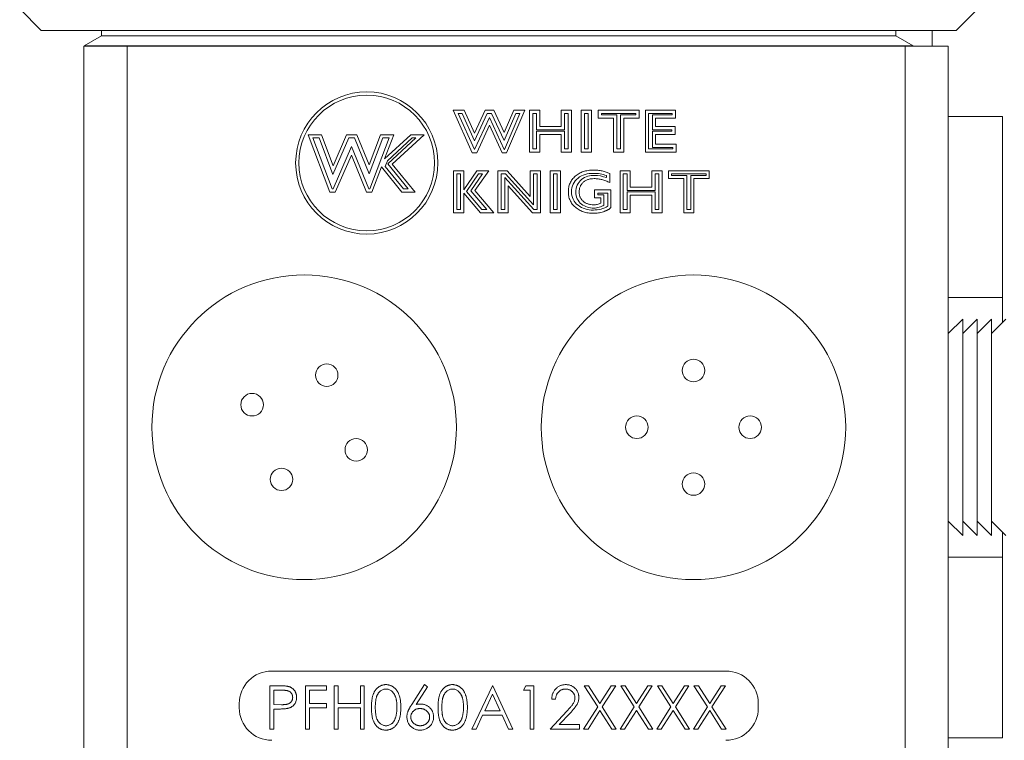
# Model space of a CAD drawing. Header units: inches. Extents: x 0.97 to 7.8, y 1.2 to 8.03.
# Tile 3 of 16: x 0.99 to 2.41, y 5.1 to 6.14. Entities that reach past the tile are written whole.
import ezdxf

# ---------------------------------------------------------------- set-up
doc = ezdxf.new("R2010")
doc.units = ezdxf.units.IN
doc.header["$MEASUREMENT"] = 0

msp = doc.modelspace()

# ---------------------------------------------------------------- linework, layer by layer
at = {"color": 7, "linetype": 'Continuous', "lineweight": 15}
for p, q in [((0.9922, 6.1596), (1.0234, 6.1283)), ((2.3454, 6.1283), (2.3767, 6.1596)), ((2.3454, 6.1283), (1.0234, 6.1283)), ((1.1105, 6.1205), (1.0855, 6.106)), ((1.1105, 6.1283), (1.1105, 6.1205)), ((1.1105, 6.1205), (2.2583, 6.1205)), ((2.2583, 6.1205), (2.2583, 6.1283)), ((2.2833, 6.106), (2.2583, 6.1205)), ((2.3107, 6.1283), (2.3107, 6.1058)), ((1.0849, 5.0048), (1.0849, 6.1058)), ((1.0849, 6.1058), (1.1474, 6.1058)), ((1.0855, 6.106), (1.0855, 6.1058)), ((1.0855, 6.106), (2.2833, 6.106)), ((1.1474, 6.1058), (1.1474, 5.0048)), ((1.1474, 6.1058), (2.2714, 6.1058)), ((2.2714, 5.0048), (2.2714, 6.1058)), ((2.2714, 6.1058), (2.3339, 6.1058)), ((2.2833, 6.1058), (2.2833, 6.106)), ((2.3339, 6.1058), (2.3339, 5.0048)), ((1.6186, 6.0134), (1.6346, 6.0134)), ((1.646, 5.9518), (1.6186, 6.0134)), ((1.6491, 5.9565), (1.6258, 6.0087)), ((1.6258, 6.0087), (1.6316, 6.0087)), ((1.6316, 6.0087), (1.6494, 5.9689)), ((1.6346, 6.0134), (1.6494, 5.9803)), ((1.6494, 5.9803), (1.6646, 6.0134)), ((1.6494, 5.9689), (1.6676, 6.0087)), ((1.6646, 6.0134), (1.677, 6.0134)), ((1.6676, 6.0087), (1.674, 6.0087)), ((1.674, 6.0087), (1.6923, 5.9693)), ((1.677, 6.0134), (1.6921, 5.9808)), ((1.6921, 5.9808), (1.7061, 6.0134)), ((1.6923, 5.9693), (1.7092, 6.0087)), ((1.715, 6.0087), (1.6926, 5.9565)), ((1.7221, 6.0134), (1.6957, 5.9518)), ((1.7061, 6.0134), (1.7221, 6.0134)), ((1.7092, 6.0087), (1.715, 6.0087)), ((1.7287, 6.0134), (1.7435, 6.0134)), ((1.7287, 5.9526), (1.7287, 6.0134)), ((1.7334, 5.9573), (1.7334, 6.0087)), ((1.7334, 6.0087), (1.7388, 6.0087)), ((1.7388, 6.0087), (1.7388, 5.9849)), ((1.7435, 6.0134), (1.7435, 5.9896)), ((1.7747, 6.0134), (1.7895, 6.0134)), ((1.7747, 5.9896), (1.7747, 6.0134)), ((1.7794, 6.0087), (1.7848, 6.0087)), ((1.7794, 5.9849), (1.7794, 6.0087)), ((1.7848, 6.0087), (1.7848, 5.9573)), ((1.7895, 6.0134), (1.7895, 5.9526)), ((1.8034, 6.0134), (1.8182, 6.0134)), ((1.8034, 5.9526), (1.8034, 6.0134)), ((1.8081, 5.9573), (1.8081, 6.0087)), ((1.8081, 6.0087), (1.8135, 6.0087)), ((1.8135, 6.0087), (1.8135, 5.9573)), ((1.8182, 6.0134), (1.8182, 5.9526)), ((1.8281, 6.0134), (1.8872, 6.0134)), ((1.8281, 6.0019), (1.8281, 6.0134)), ((1.8328, 6.0087), (1.8825, 6.0087)), ((1.8328, 6.0066), (1.8328, 6.0087)), ((1.8549, 6.0066), (1.8328, 6.0066)), ((1.8549, 5.9573), (1.8549, 6.0066)), ((1.8825, 6.0066), (1.8603, 6.0066)), ((1.8603, 6.0066), (1.8603, 5.9573)), ((1.8825, 6.0087), (1.8825, 6.0066)), ((1.8872, 6.0134), (1.8872, 6.0019)), ((1.8962, 6.0134), (1.9398, 6.0134)), ((1.8962, 5.9526), (1.8962, 6.0134)), ((1.9009, 5.9573), (1.9009, 6.0087)), ((1.9009, 6.0087), (1.9351, 6.0087)), ((1.9351, 6.0066), (1.9063, 6.0066)), ((1.9063, 6.0066), (1.9063, 5.9849)), ((1.9351, 6.0087), (1.9351, 6.0066)), ((1.9398, 6.0134), (1.9398, 6.0019)), ((2.4124, 6.0041), (2.3339, 6.0041)), ((2.4124, 5.7428), (2.4124, 6.0041)), ((1.6708, 6.0028), (1.6495, 5.9565)), ((1.6708, 5.9916), (1.6525, 5.9518)), ((1.6922, 5.9565), (1.6708, 6.0028)), ((1.6892, 5.9518), (1.6708, 5.9916)), ((1.7435, 5.9896), (1.7747, 5.9896)), ((1.8502, 6.0019), (1.8281, 6.0019)), ((1.8502, 5.9526), (1.8502, 6.0019)), ((1.865, 6.0019), (1.865, 5.9526)), ((1.8872, 6.0019), (1.865, 6.0019)), ((1.911, 6.0019), (1.911, 5.9896)), ((1.9398, 6.0019), (1.911, 6.0019)), ((1.911, 5.9896), (1.939, 5.9896)), ((1.939, 5.9896), (1.939, 5.9781)), ((1.4091, 5.9778), (1.4282, 5.9778)), ((1.4404, 5.895), (1.4091, 5.9778)), ((1.4282, 5.9778), (1.445, 5.9331)), ((1.445, 5.9331), (1.4645, 5.9778)), ((1.4645, 5.9778), (1.4791, 5.9778)), ((1.4791, 5.9778), (1.4969, 5.9341)), ((1.4969, 5.9341), (1.5137, 5.9778)), ((1.5137, 5.9778), (1.5328, 5.9778)), ((1.5194, 5.9428), (1.5575, 5.9778)), ((1.5328, 5.9778), (1.5194, 5.9428)), ((1.5765, 5.9778), (1.5305, 5.9355)), ((1.5575, 5.9778), (1.5765, 5.9778)), ((1.7388, 5.9849), (1.7794, 5.9849)), ((1.7794, 5.9828), (1.7388, 5.9828)), ((1.7388, 5.9828), (1.7388, 5.9573)), ((1.7435, 5.9781), (1.7435, 5.9526)), ((1.7747, 5.9781), (1.7435, 5.9781)), ((1.7747, 5.9526), (1.7747, 5.9781)), ((1.7794, 5.9573), (1.7794, 5.9828)), ((1.9063, 5.9849), (1.9343, 5.9849)), ((1.9343, 5.9828), (1.9063, 5.9828)), ((1.9063, 5.9828), (1.9063, 5.9594)), ((1.939, 5.9781), (1.911, 5.9781)), ((1.911, 5.9781), (1.911, 5.9641)), ((1.9343, 5.9849), (1.9343, 5.9828)), ((1.4437, 5.8997), (1.4159, 5.9732)), ((1.4159, 5.9732), (1.4249, 5.9732)), ((1.4249, 5.9732), (1.4447, 5.9206)), ((1.4447, 5.9206), (1.4676, 5.9732)), ((1.4676, 5.9732), (1.4759, 5.9732)), ((1.4759, 5.9732), (1.497, 5.9214)), ((1.497, 5.9214), (1.5169, 5.9732)), ((1.526, 5.9732), (1.4979, 5.8997)), ((1.5169, 5.9732), (1.526, 5.9732)), ((1.5234, 5.9401), (1.5593, 5.9732)), ((1.5645, 5.9732), (1.5241, 5.9359)), ((1.5593, 5.9732), (1.5645, 5.9732)), ((1.911, 5.9641), (1.9406, 5.9641)), ((1.9406, 5.9641), (1.9406, 5.9526)), ((1.4716, 5.9606), (1.4451, 5.8997)), ((1.4715, 5.9485), (1.4482, 5.895)), ((1.4933, 5.895), (1.4715, 5.9485)), ((1.4965, 5.8997), (1.4716, 5.9606)), ((1.6525, 5.9518), (1.646, 5.9518)), ((1.6495, 5.9565), (1.6491, 5.9565)), ((1.6957, 5.9518), (1.6892, 5.9518)), ((1.6926, 5.9565), (1.6922, 5.9565)), ((1.7435, 5.9526), (1.7287, 5.9526)), ((1.7388, 5.9573), (1.7334, 5.9573)), ((1.7895, 5.9526), (1.7747, 5.9526)), ((1.7848, 5.9573), (1.7794, 5.9573)), ((1.8182, 5.9526), (1.8034, 5.9526)), ((1.8135, 5.9573), (1.8081, 5.9573)), ((1.865, 5.9526), (1.8502, 5.9526)), ((1.8603, 5.9573), (1.8549, 5.9573)), ((1.9406, 5.9526), (1.8962, 5.9526)), ((1.9359, 5.9573), (1.9009, 5.9573)), ((1.9063, 5.9594), (1.9359, 5.9594)), ((1.9359, 5.9594), (1.9359, 5.9573)), ((1.5203, 5.932), (1.5234, 5.9401)), ((1.5241, 5.9359), (1.5537, 5.8997)), ((1.5305, 5.9355), (1.5636, 5.895)), ((1.5149, 5.9312), (1.5011, 5.895)), ((1.5445, 5.895), (1.5149, 5.9312)), ((1.5467, 5.8997), (1.5203, 5.932)), ((1.6189, 5.9259), (1.6337, 5.9259)), ((1.6189, 5.8651), (1.6189, 5.9259)), ((1.6236, 5.8698), (1.6236, 5.9212)), ((1.6236, 5.9212), (1.629, 5.9212)), ((1.629, 5.9212), (1.629, 5.8698)), ((1.6337, 5.9259), (1.6337, 5.8984)), ((1.6337, 5.8984), (1.6529, 5.9259)), ((1.6378, 5.896), (1.6553, 5.9212)), ((1.6609, 5.9212), (1.644, 5.8969)), ((1.6699, 5.9259), (1.6499, 5.8972)), ((1.6529, 5.9259), (1.6699, 5.9259)), ((1.6553, 5.9212), (1.6609, 5.9212)), ((1.683, 5.9259), (1.6963, 5.9259)), ((1.683, 5.8651), (1.683, 5.9259)), ((1.6877, 5.9212), (1.6942, 5.9212)), ((1.6877, 5.8698), (1.6877, 5.9212)), ((1.6942, 5.9212), (1.7345, 5.8765)), ((1.6963, 5.9259), (1.7298, 5.8887)), ((1.7298, 5.9259), (1.7446, 5.9259)), ((1.7298, 5.8887), (1.7298, 5.9259)), ((1.7345, 5.8765), (1.7345, 5.9212)), ((1.7345, 5.9212), (1.7399, 5.9212)), ((1.7399, 5.9212), (1.7399, 5.8698)), ((1.7446, 5.9259), (1.7446, 5.8651)), ((1.7586, 5.9259), (1.7734, 5.9259)), ((1.7586, 5.8651), (1.7586, 5.9259)), ((1.7633, 5.9212), (1.7687, 5.9212)), ((1.7633, 5.8698), (1.7633, 5.9212)), ((1.7687, 5.9212), (1.7687, 5.8698)), ((1.7734, 5.9259), (1.7734, 5.8651)), ((1.8401, 5.9188), (1.8401, 5.9158)), ((1.8448, 5.9219), (1.8448, 5.9086)), ((1.8596, 5.9259), (1.8744, 5.9259)), ((1.8596, 5.8651), (1.8596, 5.9259)), ((1.8643, 5.9212), (1.8697, 5.9212)), ((1.8643, 5.8698), (1.8643, 5.9212)), ((1.8697, 5.9212), (1.8697, 5.8974)), ((1.8744, 5.9259), (1.8744, 5.9021)), ((1.9056, 5.9259), (1.9204, 5.9259)), ((1.9056, 5.9021), (1.9056, 5.9259)), ((1.9103, 5.8974), (1.9103, 5.9212)), ((1.9103, 5.9212), (1.9157, 5.9212)), ((1.9157, 5.9212), (1.9157, 5.8698)), ((1.9204, 5.9259), (1.9204, 5.8651)), ((1.9294, 5.9259), (1.9886, 5.9259)), ((1.9294, 5.9144), (1.9294, 5.9259)), ((1.9341, 5.9191), (1.9341, 5.9212)), ((1.9341, 5.9212), (1.9839, 5.9212)), ((1.9563, 5.9191), (1.9341, 5.9191)), ((1.9563, 5.8698), (1.9563, 5.9191)), ((1.9839, 5.9191), (1.9617, 5.9191)), ((1.9617, 5.9191), (1.9617, 5.8698)), ((1.9839, 5.9212), (1.9839, 5.9191)), ((1.9886, 5.9259), (1.9886, 5.9144)), ((1.735, 5.8698), (1.6931, 5.9162)), ((1.6931, 5.9162), (1.6931, 5.8698)), ((1.6978, 5.9041), (1.6978, 5.8651)), ((1.7329, 5.8651), (1.6978, 5.9041)), ((1.9516, 5.9144), (1.9294, 5.9144)), ((1.9516, 5.8651), (1.9516, 5.9144)), ((1.9664, 5.9144), (1.9664, 5.8651)), ((1.9886, 5.9144), (1.9664, 5.9144)), ((1.4482, 5.895), (1.4404, 5.895)), ((1.4451, 5.8997), (1.4437, 5.8997)), ((1.5011, 5.895), (1.4933, 5.895)), ((1.4979, 5.8997), (1.4965, 5.8997)), ((1.5636, 5.895), (1.5445, 5.895)), ((1.5537, 5.8997), (1.5467, 5.8997)), ((1.6337, 5.8935), (1.6337, 5.8651)), ((1.6579, 5.8651), (1.6337, 5.8935)), ((1.6601, 5.8698), (1.6378, 5.896)), ((1.644, 5.8969), (1.6671, 5.8698)), ((1.6499, 5.8972), (1.6773, 5.8651)), ((1.8226, 5.898), (1.8465, 5.898)), ((1.8226, 5.8865), (1.8226, 5.898)), ((1.8273, 5.8912), (1.8273, 5.8933)), ((1.8273, 5.8933), (1.8418, 5.8933)), ((1.8364, 5.8912), (1.8273, 5.8912)), ((1.8364, 5.8759), (1.8364, 5.8912)), ((1.8418, 5.8933), (1.8418, 5.8747)), ((1.8465, 5.898), (1.8465, 5.8726)), ((1.8697, 5.8974), (1.9103, 5.8974)), ((1.9103, 5.8953), (1.8697, 5.8953)), ((1.8697, 5.8953), (1.8697, 5.8698)), ((1.8744, 5.9021), (1.9056, 5.9021)), ((1.8744, 5.8906), (1.8744, 5.8651)), ((1.9056, 5.8906), (1.8744, 5.8906)), ((1.9056, 5.8651), (1.9056, 5.8906)), ((1.9103, 5.8698), (1.9103, 5.8953)), ((1.8317, 5.8865), (1.8226, 5.8865)), ((1.8317, 5.8789), (1.8317, 5.8865)), ((1.6337, 5.8651), (1.6189, 5.8651)), ((1.629, 5.8698), (1.6236, 5.8698)), ((1.6773, 5.8651), (1.6579, 5.8651)), ((1.6671, 5.8698), (1.6601, 5.8698)), ((1.6978, 5.8651), (1.683, 5.8651)), ((1.6931, 5.8698), (1.6877, 5.8698)), ((1.7446, 5.8651), (1.7329, 5.8651)), ((1.7399, 5.8698), (1.735, 5.8698)), ((1.7734, 5.8651), (1.7586, 5.8651)), ((1.7687, 5.8698), (1.7633, 5.8698)), ((1.8744, 5.8651), (1.8596, 5.8651)), ((1.8697, 5.8698), (1.8643, 5.8698)), ((1.9204, 5.8651), (1.9056, 5.8651)), ((1.9157, 5.8698), (1.9103, 5.8698)), ((1.9664, 5.8651), (1.9516, 5.8651)), ((1.9617, 5.8698), (1.9563, 5.8698)), ((2.4124, 5.7428), (2.3339, 5.7428)), ((2.4124, 5.7068), (2.4124, 5.7428)), ((2.3547, 5.7116), (2.3339, 5.6908)), ((2.3755, 5.7116), (2.3547, 5.6907)), ((2.3547, 5.4956), (2.3547, 5.7116)), ((2.3963, 5.7116), (2.3755, 5.6907)), ((2.3755, 5.4956), (2.3755, 5.7116)), ((2.4172, 5.7116), (2.3963, 5.6907)), ((2.3963, 5.4956), (2.3963, 5.7116)), ((2.3547, 5.3991), (2.3547, 5.4956)), ((2.3755, 5.3991), (2.3755, 5.4956)), ((2.3963, 5.3991), (2.3963, 5.4956)), ((2.3339, 5.4198), (2.3547, 5.3991)), ((2.3547, 5.4199), (2.3755, 5.3991)), ((2.3755, 5.4199), (2.3963, 5.3991)), ((2.3963, 5.4199), (2.4172, 5.3991)), ((2.4124, 5.3678), (2.4124, 5.4038)), ((2.3339, 5.3678), (2.4124, 5.3678)), ((2.4124, 5.1066), (2.4124, 5.3678)), ((2.0125, 5.2032), (1.3563, 5.2032)), ((1.3538, 5.182), (1.366, 5.182)), ((1.3538, 5.1195), (1.3538, 5.182)), ((1.405, 5.182), (1.4355, 5.182)), ((1.405, 5.1195), (1.405, 5.182)), ((1.4355, 5.182), (1.4355, 5.1756)), ((1.4467, 5.182), (1.4523, 5.182)), ((1.4467, 5.1195), (1.4467, 5.182)), ((1.4523, 5.182), (1.4523, 5.1564)), ((1.4844, 5.182), (1.49, 5.182)), ((1.4844, 5.1564), (1.4844, 5.182)), ((1.49, 5.182), (1.49, 5.1195)), ((1.5587, 5.1551), (1.5773, 5.1836)), ((1.5816, 5.1802), (1.5651, 5.155)), ((1.5773, 5.1836), (1.5816, 5.1802)), ((1.6454, 5.1195), (1.6751, 5.182)), ((1.6751, 5.182), (1.6759, 5.182)), ((1.6759, 5.182), (1.7047, 5.1195)), ((1.7199, 5.1756), (1.7236, 5.182)), ((1.7236, 5.182), (1.7352, 5.182)), ((1.7352, 5.182), (1.7352, 5.1195)), ((1.8077, 5.182), (1.8142, 5.182)), ((1.8273, 5.1514), (1.8077, 5.182)), ((1.8142, 5.182), (1.8305, 5.1564)), ((1.8305, 5.1564), (1.8469, 5.182)), ((1.8534, 5.182), (1.8338, 5.1514)), ((1.8469, 5.182), (1.8534, 5.182)), ((1.8606, 5.182), (1.867, 5.182)), ((1.8802, 5.1514), (1.8606, 5.182)), ((1.867, 5.182), (1.8834, 5.1564)), ((1.8834, 5.1564), (1.8998, 5.182)), ((1.9062, 5.182), (1.8867, 5.1514)), ((1.8998, 5.182), (1.9062, 5.182)), ((1.9135, 5.182), (1.9199, 5.182)), ((1.9331, 5.1514), (1.9135, 5.182)), ((1.9199, 5.182), (1.9363, 5.1564)), ((1.9363, 5.1564), (1.9527, 5.182)), ((1.9591, 5.182), (1.9395, 5.1514)), ((1.9527, 5.182), (1.9591, 5.182)), ((1.9663, 5.182), (1.9728, 5.182)), ((1.9859, 5.1514), (1.9663, 5.182)), ((1.9728, 5.182), (1.9892, 5.1564)), ((1.9892, 5.1564), (2.0055, 5.182)), ((2.012, 5.182), (1.9924, 5.1514)), ((2.0055, 5.182), (2.012, 5.182)), ((1.3594, 5.1756), (1.3594, 5.1548)), ((1.3708, 5.1756), (1.3594, 5.1756)), ((1.4107, 5.1756), (1.4107, 5.1564)), ((1.4355, 5.1756), (1.4107, 5.1756)), ((1.6754, 5.1698), (1.6641, 5.1459)), ((1.6864, 5.1459), (1.6754, 5.1698)), ((1.7296, 5.1756), (1.7199, 5.1756)), ((1.7296, 5.1195), (1.7296, 5.1756)), ((1.3094, 5.1563), (1.3094, 5.1501)), ((1.3594, 5.1548), (1.3703, 5.1546)), ((1.4107, 5.1564), (1.4355, 5.1564)), ((1.4107, 5.1499), (1.4107, 5.1195)), ((1.4355, 5.1499), (1.4107, 5.1499)), ((1.4355, 5.1564), (1.4355, 5.1499)), ((1.4523, 5.1564), (1.4844, 5.1564)), ((1.4523, 5.1499), (1.4523, 5.1195)), ((1.4844, 5.1499), (1.4523, 5.1499)), ((1.4844, 5.1195), (1.4844, 5.1499)), ((1.7664, 5.1628), (1.7608, 5.1628)), ((1.8069, 5.1195), (1.8273, 5.1514)), ((1.8338, 5.1514), (1.8542, 5.1195)), ((1.8598, 5.1195), (1.8802, 5.1514)), ((1.8867, 5.1514), (1.907, 5.1195)), ((1.9127, 5.1195), (1.9331, 5.1514)), ((1.9395, 5.1514), (1.9599, 5.1195)), ((1.9655, 5.1195), (1.9859, 5.1514)), ((1.9924, 5.1514), (2.0128, 5.1195)), ((2.0594, 5.1501), (2.0594, 5.1563)), ((1.3594, 5.1483), (1.3594, 5.1195)), ((1.3638, 5.1483), (1.3594, 5.1483)), ((1.6611, 5.1395), (1.6516, 5.1195)), ((1.6894, 5.1395), (1.6611, 5.1395)), ((1.6641, 5.1459), (1.6864, 5.1459)), ((1.6986, 5.1195), (1.6894, 5.1395)), ((1.7584, 5.1195), (1.7826, 5.1454)), ((1.7874, 5.1426), (1.7718, 5.1259)), ((1.8305, 5.1463), (1.8134, 5.1195)), ((1.8477, 5.1195), (1.8305, 5.1463)), ((1.8834, 5.1463), (1.8662, 5.1195)), ((1.9006, 5.1195), (1.8834, 5.1463)), ((1.9363, 5.1463), (1.9191, 5.1195)), ((1.9535, 5.1195), (1.9363, 5.1463)), ((1.9892, 5.1463), (1.972, 5.1195)), ((2.0063, 5.1195), (1.9892, 5.1463)), ((1.7718, 5.1259), (1.8009, 5.1259)), ((1.8009, 5.1259), (1.8009, 5.1195)), ((1.3594, 5.1195), (1.3538, 5.1195)), ((1.4107, 5.1195), (1.405, 5.1195)), ((1.4523, 5.1195), (1.4467, 5.1195)), ((1.49, 5.1195), (1.4844, 5.1195)), ((1.6516, 5.1195), (1.6454, 5.1195)), ((1.7047, 5.1195), (1.6986, 5.1195)), ((1.7352, 5.1195), (1.7296, 5.1195)), ((1.8009, 5.1195), (1.7584, 5.1195)), ((1.8134, 5.1195), (1.8069, 5.1195)), ((1.8542, 5.1195), (1.8477, 5.1195)), ((1.8662, 5.1195), (1.8598, 5.1195)), ((1.907, 5.1195), (1.9006, 5.1195)), ((1.9191, 5.1195), (1.9127, 5.1195)), ((1.9599, 5.1195), (1.9535, 5.1195)), ((1.972, 5.1195), (1.9655, 5.1195)), ((2.0128, 5.1195), (2.0063, 5.1195)), ((2.3339, 5.1066), (2.4124, 5.1066))]:
    msp.add_line(p, q, dxfattribs=at)
for centre, radius in [((1.4936, 5.937), 0.1027), ((1.4936, 5.937), 0.098), ((1.4032, 5.5553), 0.22), ((1.9657, 5.5553), 0.22), ((1.9657, 5.6373), 0.0162), ((1.4358, 5.6305), 0.0162), ((1.3279, 5.5879), 0.0163), ((1.8837, 5.5553), 0.0163), ((2.0477, 5.5553), 0.0163), ((1.4784, 5.5227), 0.0162), ((1.3705, 5.4801), 0.0162), ((1.9657, 5.4733), 0.0162)]:
    msp.add_circle(centre, radius, dxfattribs=at)
for centre, start, end in [((1.3563, 5.1563), 90, 180), ((2.0125, 5.1563), 0, 90), ((1.3563, 5.1501), 180, 270), ((2.0125, 5.1501), 270, 0)]:
    msp.add_arc(centre, 0.0469, start, end, dxfattribs=at)
for points, knots in [([(1.7849, 5.8954), (1.7849, 5.8976), (1.7851, 5.9009), (1.7862, 5.9051), (1.7873, 5.908), (1.7887, 5.9107), (1.7905, 5.9133), (1.7926, 5.9158), (1.7949, 5.918), (1.7975, 5.9201), (1.8004, 5.9219), (1.8034, 5.9234), (1.8065, 5.9246), (1.8099, 5.9255), (1.8148, 5.9265), (1.8185, 5.9267), (1.8211, 5.9267)], [0, 0, 0, 0, 0.123719, 0.182461, 0.240216, 0.297686, 0.355518, 0.414663, 0.475479, 0.537402, 0.599228, 0.661501, 0.724795, 0.789821, 0.857182, 1, 1, 1, 1]), ([(1.8211, 5.9267), (1.8233, 5.9267), (1.8265, 5.9266), (1.8306, 5.9261), (1.8337, 5.9255), (1.8366, 5.9248), (1.8403, 5.9237), (1.8431, 5.9227), (1.8448, 5.9219)], [0, 0, 0, 0, 0.264961, 0.392642, 0.518121, 0.640856, 0.762027, 1, 1, 1, 1]), ([(1.8224, 5.9144), (1.8208, 5.9144), (1.8183, 5.9142), (1.8152, 5.9137), (1.8131, 5.9131), (1.8111, 5.9123), (1.8093, 5.9113), (1.8076, 5.9102), (1.8061, 5.9089), (1.8048, 5.9075), (1.8037, 5.906), (1.8026, 5.9044), (1.8019, 5.9026), (1.8012, 5.9008), (1.8006, 5.8983), (1.8005, 5.8963), (1.8005, 5.8949)], [0, 0, 0, 0, 0.150264, 0.219579, 0.285989, 0.349388, 0.410849, 0.471078, 0.530908, 0.589788, 0.647234, 0.704064, 0.760866, 0.818282, 0.876686, 1, 1, 1, 1]), ([(1.8448, 5.9086), (1.843, 5.9096), (1.8401, 5.9108), (1.8363, 5.9122), (1.8335, 5.913), (1.8307, 5.9136), (1.827, 5.9142), (1.8243, 5.9144), (1.8224, 5.9144)], [0, 0, 0, 0, 0.267069, 0.395285, 0.520111, 0.643021, 0.763388, 1, 1, 1, 1]), ([(1.821, 5.8643), (1.8185, 5.8643), (1.8147, 5.8645), (1.8099, 5.8655), (1.8066, 5.8664), (1.8034, 5.8677), (1.8004, 5.8692), (1.7976, 5.871), (1.795, 5.873), (1.7926, 5.8753), (1.7905, 5.8777), (1.7888, 5.8803), (1.7874, 5.883), (1.7862, 5.8859), (1.7851, 5.89), (1.7849, 5.8932), (1.7849, 5.8954)], [0, 0, 0, 0, 0.141869, 0.208978, 0.274048, 0.337548, 0.400137, 0.462511, 0.525043, 0.586611, 0.64613, 0.704289, 0.761832, 0.819392, 0.877835, 1, 1, 1, 1]), ([(1.8005, 5.8949), (1.8005, 5.8936), (1.8006, 5.8917), (1.8013, 5.8892), (1.8019, 5.8875), (1.8027, 5.8859), (1.8037, 5.8844), (1.8049, 5.8829), (1.8063, 5.8816), (1.8078, 5.8805), (1.8094, 5.8794), (1.8112, 5.8786), (1.813, 5.8779), (1.815, 5.8773), (1.8179, 5.8768), (1.8201, 5.8766), (1.8216, 5.8766)], [0, 0, 0, 0, 0.124572, 0.183682, 0.241258, 0.298683, 0.356524, 0.415163, 0.475316, 0.536501, 0.597532, 0.659708, 0.723123, 0.788223, 0.855593, 1, 1, 1, 1]), ([(1.8216, 5.8766), (1.8233, 5.8766), (1.8267, 5.877), (1.8301, 5.8782), (1.8317, 5.8789)], [0, 0, 0, 0, 0.487191, 1, 1, 1, 1]), ([(1.8216, 5.8719), (1.8243, 5.8719), (1.8283, 5.8725), (1.8334, 5.8745), (1.8353, 5.8754), (1.8364, 5.8759)], [0.00273, 0.00273, 0.00273, 0.00273, 0.644792, 0.965823, 1.286854, 1.286854, 1.286854, 1.286854]), ([(1.8418, 5.8747), (1.8404, 5.8737), (1.8376, 5.8722), (1.8303, 5.8698), (1.8247, 5.869), (1.821, 5.869)], [0.0898823, 0.0898823, 0.0898823, 0.0898823, 0.3174255, 0.5449687, 1.0000551, 1.0000551, 1.0000551, 1.0000551]), ([(1.8465, 5.8726), (1.8458, 5.872), (1.8448, 5.8711), (1.8432, 5.87), (1.8419, 5.8693), (1.8405, 5.8685), (1.8389, 5.8678), (1.8373, 5.8672), (1.8349, 5.8664), (1.8319, 5.8656), (1.8271, 5.8646), (1.8234, 5.8643), (1.821, 5.8643)], [0, 0, 0, 0, 0.098083, 0.150734, 0.20644, 0.264926, 0.326414, 0.391868, 0.460199, 0.59882, 0.73459, 1, 1, 1, 1]), ([(1.366, 5.182), (1.3669, 5.182), (1.3685, 5.182), (1.3708, 5.1819), (1.3729, 5.1819), (1.3748, 5.1818), (1.3765, 5.1816), (1.3779, 5.1815), (1.3792, 5.1813), (1.3799, 5.1811), (1.3803, 5.1811)], [0, 0, 0, 0, 0.176956, 0.339055, 0.486318, 0.618781, 0.735619, 0.838742, 0.926457, 1, 1, 1, 1]), ([(1.3803, 5.1811), (1.3807, 5.1809), (1.3815, 5.1807), (1.3828, 5.1802), (1.3839, 5.1797), (1.3851, 5.179), (1.3861, 5.1783), (1.3871, 5.1775), (1.388, 5.1766), (1.3889, 5.1756), (1.3897, 5.1745), (1.3904, 5.1734), (1.3909, 5.1722), (1.3914, 5.1709), (1.3918, 5.1696), (1.392, 5.1682), (1.3922, 5.1667), (1.3922, 5.1657), (1.3922, 5.1652)], [0, 0, 0, 0, 0.062481, 0.12349, 0.183411, 0.243153, 0.302127, 0.36171, 0.421842, 0.482932, 0.544552, 0.605681, 0.66768, 0.729984, 0.794551, 0.860346, 0.928907, 1, 1, 1, 1]), ([(1.5004, 5.1507), (1.5004, 5.1517), (1.5004, 5.1537), (1.5005, 5.1565), (1.5008, 5.1592), (1.501, 5.1616), (1.5014, 5.164), (1.5019, 5.1661), (1.5024, 5.168), (1.503, 5.1698), (1.5037, 5.1715), (1.5045, 5.173), (1.5053, 5.1745), (1.5062, 5.1758), (1.5072, 5.177), (1.5082, 5.1782), (1.5093, 5.1792), (1.5105, 5.1801), (1.5117, 5.1809), (1.513, 5.1816), (1.5143, 5.1823), (1.5156, 5.1827), (1.517, 5.1831), (1.5184, 5.1834), (1.5198, 5.1836), (1.5208, 5.1836), (1.5213, 5.1836)], [0, 0, 0, 0, 0.068595, 0.133246, 0.194313, 0.251279, 0.304513, 0.354235, 0.400481, 0.443411, 0.484015, 0.523252, 0.561042, 0.5979, 0.633518, 0.668314, 0.702496, 0.736685, 0.770293, 0.803437, 0.835913, 0.86846, 0.900847, 0.933467, 0.966258, 1, 1, 1, 1]), ([(1.5213, 5.1836), (1.5218, 5.1836), (1.5228, 5.1836), (1.5242, 5.1834), (1.5257, 5.1831), (1.5271, 5.1827), (1.5284, 5.1823), (1.5297, 5.1816), (1.531, 5.1809), (1.5323, 5.1801), (1.5335, 5.1792), (1.5346, 5.1781), (1.5357, 5.177), (1.5367, 5.1757), (1.5376, 5.1743), (1.5385, 5.1728), (1.5393, 5.1712), (1.54, 5.1695), (1.5407, 5.1677), (1.5413, 5.1657), (1.5418, 5.1636), (1.5422, 5.1613), (1.5425, 5.1589), (1.5427, 5.1563), (1.5428, 5.1536), (1.5429, 5.1517), (1.5429, 5.1507)], [0, 0, 0, 0, 0.033788, 0.067194, 0.099862, 0.132567, 0.165151, 0.197913, 0.231319, 0.265083, 0.299255, 0.334399, 0.369943, 0.406284, 0.444064, 0.482998, 0.523354, 0.565537, 0.609613, 0.656391, 0.705885, 0.758325, 0.813832, 0.872795, 0.934722, 1, 1, 1, 1]), ([(1.5966, 5.1507), (1.5966, 5.1517), (1.5966, 5.1537), (1.5967, 5.1565), (1.5969, 5.1592), (1.5972, 5.1616), (1.5975, 5.164), (1.598, 5.1661), (1.5985, 5.168), (1.5992, 5.1698), (1.5999, 5.1715), (1.6006, 5.173), (1.6015, 5.1745), (1.6024, 5.1758), (1.6033, 5.177), (1.6044, 5.1782), (1.6055, 5.1792), (1.6066, 5.1801), (1.6079, 5.1809), (1.6091, 5.1816), (1.6104, 5.1823), (1.6118, 5.1827), (1.6131, 5.1831), (1.6145, 5.1834), (1.616, 5.1836), (1.617, 5.1836), (1.6174, 5.1836)], [0, 0, 0, 0, 0.068595, 0.133246, 0.194313, 0.251279, 0.304513, 0.354235, 0.400481, 0.443411, 0.484015, 0.523252, 0.561042, 0.5979, 0.633518, 0.668314, 0.702496, 0.736685, 0.770293, 0.803437, 0.835913, 0.86846, 0.900847, 0.933467, 0.966258, 1, 1, 1, 1]), ([(1.6174, 5.1836), (1.6179, 5.1836), (1.6189, 5.1836), (1.6204, 5.1834), (1.6218, 5.1831), (1.6232, 5.1827), (1.6246, 5.1823), (1.6259, 5.1816), (1.6272, 5.1809), (1.6284, 5.1801), (1.6296, 5.1792), (1.6308, 5.1781), (1.6318, 5.177), (1.6328, 5.1757), (1.6338, 5.1743), (1.6346, 5.1728), (1.6354, 5.1712), (1.6362, 5.1695), (1.6369, 5.1677), (1.6375, 5.1657), (1.6379, 5.1636), (1.6383, 5.1613), (1.6386, 5.1589), (1.6389, 5.1563), (1.639, 5.1536), (1.639, 5.1517), (1.639, 5.1507)], [0, 0, 0, 0, 0.033788, 0.067194, 0.099862, 0.132567, 0.165151, 0.197913, 0.231319, 0.265083, 0.299255, 0.334399, 0.369943, 0.406284, 0.444064, 0.482998, 0.523354, 0.565537, 0.609613, 0.656391, 0.705885, 0.758325, 0.813832, 0.872795, 0.934722, 1, 1, 1, 1]), ([(1.7608, 5.1628), (1.7609, 5.1635), (1.7609, 5.165), (1.7613, 5.1671), (1.7617, 5.1691), (1.7624, 5.1711), (1.7633, 5.1729), (1.7643, 5.1746), (1.7655, 5.1763), (1.7668, 5.1778), (1.7683, 5.1791), (1.7699, 5.1803), (1.7716, 5.1813), (1.7733, 5.1822), (1.7752, 5.1828), (1.7771, 5.1833), (1.7791, 5.1836), (1.7805, 5.1836), (1.7812, 5.1836)], [0, 0, 0, 0, 0.0687908, 0.1351033, 0.1989787, 0.2619043, 0.323495, 0.3851954, 0.4469692, 0.5097648, 0.5722506, 0.6334052, 0.6932512, 0.7525832, 0.8125793, 0.8732751, 0.9355499, 1, 1, 1, 1]), ([(1.7812, 5.1836), (1.7819, 5.1836), (1.7832, 5.1836), (1.7852, 5.1833), (1.7871, 5.1829), (1.7888, 5.1823), (1.7905, 5.1815), (1.7921, 5.1805), (1.7935, 5.1794), (1.7949, 5.1781), (1.7961, 5.1767), (1.7972, 5.1752), (1.7981, 5.1737), (1.7988, 5.1721), (1.7994, 5.1704), (1.7998, 5.1686), (1.8, 5.1669), (1.8001, 5.1656), (1.8001, 5.165)], [0, 0, 0, 0, 0.069475, 0.136517, 0.200789, 0.26383, 0.325735, 0.387291, 0.449509, 0.512968, 0.576275, 0.63758, 0.697903, 0.757172, 0.816599, 0.876653, 0.93729, 1, 1, 1, 1]), ([(1.3703, 5.1546), (1.3708, 5.1546), (1.3719, 5.1546), (1.3734, 5.1547), (1.3748, 5.1548), (1.376, 5.1549), (1.3772, 5.1551), (1.3782, 5.1552), (1.3792, 5.1555), (1.3803, 5.1558), (1.3815, 5.1564), (1.3828, 5.1572), (1.3839, 5.1583), (1.3849, 5.1595), (1.3857, 5.1608), (1.3862, 5.1622), (1.3865, 5.1637), (1.3866, 5.1647), (1.3866, 5.1652)], [0, 0, 0, 0, 0.072538, 0.140034, 0.202496, 0.260575, 0.313228, 0.361583, 0.404878, 0.444127, 0.5164, 0.586507, 0.655085, 0.724384, 0.793974, 0.861638, 0.930111, 1, 1, 1, 1]), ([(1.3866, 5.1652), (1.3866, 5.1657), (1.3865, 5.1667), (1.3862, 5.1682), (1.3857, 5.1696), (1.3849, 5.1709), (1.3839, 5.1721), (1.3828, 5.1731), (1.3816, 5.1739), (1.3804, 5.1744), (1.3794, 5.1748), (1.3785, 5.175), (1.3775, 5.1752), (1.3764, 5.1753), (1.3752, 5.1754), (1.3738, 5.1755), (1.3723, 5.1756), (1.3713, 5.1756), (1.3708, 5.1756)], [0, 0, 0, 0, 0.070044, 0.139238, 0.208197, 0.279173, 0.349987, 0.418354, 0.48761, 0.557411, 0.59533, 0.637964, 0.685913, 0.738185, 0.796103, 0.858517, 0.926658, 1, 1, 1, 1]), ([(1.3922, 5.1652), (1.3922, 5.1647), (1.3922, 5.1637), (1.392, 5.1622), (1.3918, 5.1608), (1.3914, 5.1595), (1.3909, 5.1582), (1.3904, 5.157), (1.3897, 5.1559), (1.3889, 5.1549), (1.3881, 5.1539), (1.3871, 5.153), (1.3861, 5.1522), (1.385, 5.1514), (1.3838, 5.1508), (1.3825, 5.1502), (1.3812, 5.1497), (1.3802, 5.1495), (1.3798, 5.1494)], [0, 0, 0, 0, 0.070119, 0.137192, 0.202016, 0.264631, 0.326117, 0.38601, 0.445812, 0.505298, 0.564633, 0.624283, 0.683902, 0.743953, 0.805388, 0.868388, 0.933084, 1, 1, 1, 1]), ([(1.5215, 5.1772), (1.5208, 5.1772), (1.5194, 5.1771), (1.5174, 5.1766), (1.5154, 5.1757), (1.5138, 5.1747), (1.5127, 5.1738), (1.5118, 5.1729), (1.511, 5.1721), (1.5103, 5.1711), (1.5096, 5.17), (1.509, 5.1689), (1.5084, 5.1677), (1.5079, 5.1664), (1.5075, 5.165), (1.5071, 5.1634), (1.5067, 5.1617), (1.5065, 5.1598), (1.5063, 5.1578), (1.5061, 5.1556), (1.506, 5.1532), (1.506, 5.1516), (1.506, 5.1507)], [0, 0, 0, 0, 0.060387, 0.120883, 0.182755, 0.247811, 0.281299, 0.315088, 0.349702, 0.384857, 0.420966, 0.458511, 0.497175, 0.537602, 0.580503, 0.627468, 0.678388, 0.733983, 0.793747, 0.857714, 0.926698, 1, 1, 1, 1]), ([(1.5373, 5.1507), (1.5372, 5.1515), (1.5372, 5.153), (1.5372, 5.1551), (1.537, 5.1572), (1.5368, 5.1591), (1.5364, 5.1609), (1.5361, 5.1627), (1.5357, 5.1643), (1.5352, 5.1658), (1.5346, 5.1673), (1.534, 5.1686), (1.5334, 5.1698), (1.5327, 5.1709), (1.5319, 5.172), (1.5311, 5.1729), (1.5303, 5.1737), (1.5291, 5.1747), (1.5275, 5.1757), (1.5256, 5.1766), (1.5235, 5.1771), (1.5222, 5.1772), (1.5215, 5.1772)], [0, 0, 0, 0, 0.065681, 0.128486, 0.188175, 0.245106, 0.299448, 0.350823, 0.399942, 0.446672, 0.491255, 0.533376, 0.573853, 0.612526, 0.649597, 0.685532, 0.720106, 0.753838, 0.818925, 0.880493, 0.940311, 1, 1, 1, 1]), ([(1.6176, 5.1772), (1.6169, 5.1772), (1.6156, 5.1771), (1.6135, 5.1766), (1.6116, 5.1757), (1.61, 5.1747), (1.6088, 5.1738), (1.608, 5.1729), (1.6072, 5.1721), (1.6064, 5.1711), (1.6058, 5.17), (1.6051, 5.1689), (1.6046, 5.1677), (1.6041, 5.1664), (1.6036, 5.165), (1.6032, 5.1634), (1.6029, 5.1617), (1.6026, 5.1598), (1.6024, 5.1578), (1.6023, 5.1556), (1.6022, 5.1532), (1.6022, 5.1516), (1.6022, 5.1507)], [0, 0, 0, 0, 0.060387, 0.120883, 0.182755, 0.247811, 0.281299, 0.315088, 0.349702, 0.384857, 0.420966, 0.458511, 0.497175, 0.537602, 0.580503, 0.627468, 0.678388, 0.733983, 0.793747, 0.857714, 0.926698, 1, 1, 1, 1]), ([(1.6334, 5.1507), (1.6334, 5.1515), (1.6334, 5.153), (1.6333, 5.1551), (1.6331, 5.1572), (1.6329, 5.1591), (1.6326, 5.1609), (1.6323, 5.1627), (1.6318, 5.1643), (1.6313, 5.1658), (1.6308, 5.1673), (1.6302, 5.1686), (1.6295, 5.1698), (1.6288, 5.1709), (1.6281, 5.172), (1.6273, 5.1729), (1.6264, 5.1737), (1.6252, 5.1747), (1.6237, 5.1757), (1.6217, 5.1766), (1.6197, 5.1771), (1.6183, 5.1772), (1.6176, 5.1772)], [0, 0, 0, 0, 0.0656812, 0.1284865, 0.1881751, 0.2451061, 0.2994484, 0.3508229, 0.3999417, 0.4466717, 0.4912545, 0.5333763, 0.5738528, 0.6125263, 0.6495971, 0.685532, 0.7201058, 0.7538377, 0.8189254, 0.8804935, 0.9403113, 1, 1, 1, 1]), ([(1.7809, 5.1772), (1.7804, 5.1772), (1.7795, 5.1771), (1.7781, 5.177), (1.7767, 5.1767), (1.7754, 5.1763), (1.7742, 5.1757), (1.773, 5.1751), (1.772, 5.1743), (1.7709, 5.1734), (1.77, 5.1724), (1.7692, 5.1713), (1.7684, 5.1701), (1.7678, 5.1688), (1.7673, 5.1675), (1.7669, 5.166), (1.7666, 5.1644), (1.7665, 5.1633), (1.7664, 5.1628)], [0, 0, 0, 0, 0.064439, 0.126547, 0.186887, 0.245878, 0.304041, 0.362191, 0.420976, 0.48066, 0.5406, 0.600689, 0.661936, 0.724443, 0.789038, 0.856314, 0.926352, 1, 1, 1, 1]), ([(1.7945, 5.1645), (1.7945, 5.1649), (1.7944, 5.1658), (1.7942, 5.167), (1.7939, 5.1682), (1.7935, 5.1694), (1.7929, 5.1705), (1.7923, 5.1715), (1.7915, 5.1725), (1.7905, 5.1735), (1.7895, 5.1743), (1.7885, 5.1751), (1.7874, 5.1757), (1.7862, 5.1763), (1.7849, 5.1767), (1.7836, 5.177), (1.7823, 5.1772), (1.7814, 5.1772), (1.7809, 5.1772)], [0, 0, 0, 0, 0.061965, 0.122122, 0.180988, 0.239933, 0.299906, 0.359989, 0.421776, 0.486576, 0.551535, 0.615018, 0.677259, 0.73973, 0.80305, 0.866495, 0.931973, 1, 1, 1, 1]), ([(1.7826, 5.1454), (1.7832, 5.146), (1.7844, 5.1472), (1.786, 5.1489), (1.7874, 5.1505), (1.7887, 5.152), (1.7898, 5.1533), (1.7908, 5.1546), (1.7916, 5.1557), (1.7924, 5.157), (1.7932, 5.1586), (1.794, 5.1605), (1.7944, 5.1625), (1.7944, 5.1638), (1.7945, 5.1645)], [0, 0, 0, 0, 0.110803, 0.212829, 0.306101, 0.390647, 0.466924, 0.534481, 0.593587, 0.644557, 0.7362, 0.825024, 0.911986, 1, 1, 1, 1]), ([(1.8001, 5.165), (1.8, 5.1641), (1.8, 5.1624), (1.7995, 5.1599), (1.7987, 5.1574), (1.7977, 5.1555), (1.7967, 5.1539), (1.7959, 5.1525), (1.7948, 5.1511), (1.7936, 5.1496), (1.7923, 5.148), (1.7908, 5.1463), (1.7892, 5.1445), (1.788, 5.1432), (1.7874, 5.1426)], [0, 0, 0, 0, 0.098702, 0.195672, 0.292422, 0.391343, 0.444462, 0.504229, 0.570352, 0.642546, 0.722288, 0.807921, 0.90047, 1, 1, 1, 1]), ([(1.5213, 5.1179), (1.5208, 5.1179), (1.5198, 5.1179), (1.5184, 5.1181), (1.517, 5.1184), (1.5156, 5.1187), (1.5143, 5.1192), (1.513, 5.1198), (1.5118, 5.1205), (1.5105, 5.1213), (1.5094, 5.1222), (1.5083, 5.1233), (1.5072, 5.1244), (1.5063, 5.1256), (1.5054, 5.127), (1.5045, 5.1284), (1.5038, 5.13), (1.503, 5.1316), (1.5024, 5.1334), (1.5019, 5.1354), (1.5014, 5.1375), (1.5011, 5.1399), (1.5007, 5.1423), (1.5005, 5.145), (1.5004, 5.1478), (1.5004, 5.1497), (1.5004, 5.1507)], [0, 0, 0, 0, 0.033787, 0.066622, 0.099285, 0.131361, 0.163585, 0.196104, 0.228902, 0.262158, 0.295991, 0.330218, 0.36506, 0.400951, 0.43762, 0.475708, 0.515381, 0.556414, 0.599765, 0.646424, 0.696431, 0.749782, 0.806573, 0.867436, 0.931887, 1, 1, 1, 1]), ([(1.506, 5.1507), (1.506, 5.1499), (1.506, 5.1483), (1.5061, 5.1459), (1.5063, 5.1437), (1.5065, 5.1417), (1.5067, 5.1398), (1.5071, 5.1381), (1.5074, 5.1365), (1.5079, 5.1351), (1.5084, 5.1338), (1.509, 5.1326), (1.5096, 5.1315), (1.5103, 5.1304), (1.511, 5.1295), (1.5118, 5.1286), (1.5127, 5.1278), (1.5138, 5.1268), (1.5154, 5.1258), (1.5174, 5.1249), (1.5194, 5.1244), (1.5208, 5.1243), (1.5215, 5.1243)], [0, 0, 0, 0, 0.072951, 0.141584, 0.205926, 0.265301, 0.320597, 0.371817, 0.41879, 0.461699, 0.502134, 0.540804, 0.578181, 0.614297, 0.649678, 0.684299, 0.718359, 0.752081, 0.817652, 0.879722, 0.939966, 1, 1, 1, 1]), ([(1.5429, 5.1507), (1.5429, 5.1498), (1.5428, 5.1479), (1.5427, 5.1452), (1.5425, 5.1426), (1.5422, 5.1402), (1.5418, 5.1379), (1.5413, 5.1358), (1.5408, 5.1338), (1.5401, 5.132), (1.5393, 5.1303), (1.5385, 5.1287), (1.5377, 5.1272), (1.5367, 5.1258), (1.5357, 5.1246), (1.5346, 5.1234), (1.5335, 5.1224), (1.5323, 5.1214), (1.531, 5.1206), (1.5298, 5.1199), (1.5284, 5.1193), (1.5271, 5.1188), (1.5257, 5.1184), (1.5242, 5.1181), (1.5228, 5.1179), (1.5218, 5.1179), (1.5213, 5.1179)], [0, 0, 0, 0, 0.065063, 0.126773, 0.185516, 0.240765, 0.29298, 0.34225, 0.388919, 0.432776, 0.474628, 0.514775, 0.553606, 0.591426, 0.628028, 0.663804, 0.698984, 0.733591, 0.767628, 0.801208, 0.834264, 0.866981, 0.89972, 0.932702, 0.966176, 1, 1, 1, 1]), ([(1.5349, 5.135), (1.5351, 5.1356), (1.5355, 5.1367), (1.536, 5.1385), (1.5363, 5.1403), (1.5367, 5.1422), (1.5369, 5.1442), (1.5371, 5.1463), (1.5372, 5.1485), (1.5372, 5.15), (1.5373, 5.1507)], [0, 0, 0, 0, 0.110588, 0.224542, 0.342503, 0.464324, 0.590756, 0.722227, 0.858843, 1, 1, 1, 1]), ([(1.5517, 5.1369), (1.5517, 5.1376), (1.5517, 5.1389), (1.552, 5.1409), (1.5525, 5.1429), (1.5531, 5.1446), (1.5536, 5.1461), (1.5541, 5.1472), (1.5547, 5.1484), (1.5553, 5.1496), (1.5561, 5.1509), (1.5569, 5.1523), (1.5577, 5.1536), (1.5584, 5.1546), (1.5587, 5.1551)], [0, 0, 0, 0, 0.097818, 0.199726, 0.305276, 0.415811, 0.474472, 0.537274, 0.603657, 0.674299, 0.749834, 0.828598, 0.912378, 1, 1, 1, 1]), ([(1.5651, 5.155), (1.5662, 5.1551), (1.5684, 5.1555), (1.5705, 5.1555), (1.5716, 5.1556)], [0, 0, 0, 0, 0.512659, 1, 1, 1, 1]), ([(1.5716, 5.1556), (1.5722, 5.1555), (1.5735, 5.1555), (1.5753, 5.1552), (1.5771, 5.1548), (1.5788, 5.1542), (1.5804, 5.1535), (1.5819, 5.1526), (1.5834, 5.1515), (1.5848, 5.1502), (1.586, 5.1489), (1.5871, 5.1474), (1.5881, 5.1459), (1.5888, 5.1443), (1.5894, 5.1426), (1.5898, 5.1408), (1.5901, 5.1389), (1.5901, 5.1377), (1.5901, 5.137)], [0, 0, 0, 0, 0.065231, 0.128405, 0.190067, 0.250943, 0.311546, 0.372863, 0.435024, 0.499072, 0.563091, 0.62551, 0.68668, 0.747283, 0.808563, 0.870742, 0.934341, 1, 1, 1, 1]), ([(1.6174, 5.1179), (1.617, 5.1179), (1.616, 5.1179), (1.6145, 5.1181), (1.6131, 5.1184), (1.6118, 5.1187), (1.6104, 5.1192), (1.6092, 5.1198), (1.6079, 5.1205), (1.6067, 5.1213), (1.6055, 5.1222), (1.6044, 5.1233), (1.6034, 5.1244), (1.6024, 5.1256), (1.6015, 5.127), (1.6007, 5.1284), (1.5999, 5.13), (1.5992, 5.1316), (1.5986, 5.1334), (1.598, 5.1354), (1.5976, 5.1375), (1.5972, 5.1399), (1.5969, 5.1423), (1.5967, 5.145), (1.5966, 5.1478), (1.5966, 5.1497), (1.5966, 5.1507)], [0, 0, 0, 0, 0.033787, 0.066622, 0.099285, 0.131361, 0.163585, 0.196104, 0.228902, 0.262158, 0.295991, 0.330218, 0.36506, 0.400951, 0.43762, 0.475708, 0.515381, 0.556414, 0.599765, 0.646424, 0.696431, 0.749782, 0.806573, 0.867436, 0.931887, 1, 1, 1, 1]), ([(1.6022, 5.1507), (1.6022, 5.1499), (1.6022, 5.1483), (1.6023, 5.1459), (1.6024, 5.1437), (1.6026, 5.1417), (1.6029, 5.1398), (1.6032, 5.1381), (1.6036, 5.1365), (1.6041, 5.1351), (1.6046, 5.1338), (1.6051, 5.1326), (1.6057, 5.1315), (1.6064, 5.1304), (1.6072, 5.1295), (1.608, 5.1286), (1.6088, 5.1278), (1.61, 5.1268), (1.6116, 5.1258), (1.6135, 5.1249), (1.6156, 5.1244), (1.6169, 5.1243), (1.6176, 5.1243)], [0, 0, 0, 0, 0.072951, 0.141584, 0.205926, 0.265301, 0.320597, 0.371817, 0.41879, 0.461699, 0.502134, 0.540804, 0.578181, 0.614297, 0.649678, 0.684299, 0.718359, 0.752081, 0.817652, 0.879722, 0.939966, 1, 1, 1, 1]), ([(1.639, 5.1507), (1.639, 5.1498), (1.639, 5.1479), (1.6389, 5.1452), (1.6386, 5.1426), (1.6383, 5.1402), (1.6379, 5.1379), (1.6375, 5.1358), (1.6369, 5.1338), (1.6362, 5.132), (1.6355, 5.1303), (1.6347, 5.1287), (1.6338, 5.1272), (1.6329, 5.1258), (1.6319, 5.1246), (1.6308, 5.1234), (1.6297, 5.1224), (1.6285, 5.1214), (1.6272, 5.1206), (1.6259, 5.1199), (1.6246, 5.1193), (1.6232, 5.1188), (1.6218, 5.1184), (1.6204, 5.1181), (1.6189, 5.1179), (1.6179, 5.1179), (1.6174, 5.1179)], [0, 0, 0, 0, 0.065063, 0.126773, 0.185516, 0.240765, 0.29298, 0.34225, 0.388919, 0.432776, 0.474628, 0.514775, 0.553606, 0.591426, 0.628028, 0.663804, 0.698984, 0.733591, 0.767628, 0.801208, 0.834264, 0.866981, 0.89972, 0.932702, 0.966176, 1, 1, 1, 1]), ([(1.631, 5.135), (1.6312, 5.1356), (1.6316, 5.1367), (1.6321, 5.1385), (1.6325, 5.1403), (1.6328, 5.1422), (1.6331, 5.1442), (1.6333, 5.1463), (1.6334, 5.1485), (1.6334, 5.15), (1.6334, 5.1507)], [0, 0, 0, 0, 0.110588, 0.224542, 0.342503, 0.464324, 0.590756, 0.722227, 0.858843, 1, 1, 1, 1]), ([(1.3798, 5.1494), (1.3794, 5.1493), (1.3785, 5.1491), (1.3771, 5.1489), (1.3754, 5.1487), (1.3736, 5.1486), (1.3715, 5.1485), (1.3691, 5.1484), (1.3666, 5.1483), (1.3648, 5.1483), (1.3638, 5.1483)], [0, 0, 0, 0, 0.0751731, 0.1647463, 0.2680169, 0.3859119, 0.5177895, 0.663691, 0.8244132, 1, 1, 1, 1]), ([(1.5706, 5.1179), (1.5698, 5.1179), (1.5681, 5.118), (1.5657, 5.1185), (1.5633, 5.1192), (1.5611, 5.1203), (1.559, 5.1217), (1.5571, 5.1233), (1.5555, 5.1252), (1.5541, 5.1273), (1.5531, 5.1296), (1.5522, 5.132), (1.5518, 5.1344), (1.5517, 5.1361), (1.5517, 5.1369)], [0, 0, 0, 0, 0.084335, 0.167052, 0.249566, 0.33274, 0.415915, 0.497828, 0.580373, 0.6646, 0.749467, 0.83251, 0.915639, 1, 1, 1, 1]), ([(1.5704, 5.1491), (1.5699, 5.1491), (1.569, 5.1491), (1.5677, 5.1489), (1.5664, 5.1486), (1.5651, 5.1483), (1.564, 5.1477), (1.5629, 5.1471), (1.5619, 5.1464), (1.5609, 5.1455), (1.5601, 5.1446), (1.5593, 5.1436), (1.5587, 5.1426), (1.5582, 5.1415), (1.5578, 5.1404), (1.5575, 5.1392), (1.5573, 5.138), (1.5573, 5.1371), (1.5573, 5.1367)], [0, 0, 0, 0, 0.070599, 0.137901, 0.203196, 0.26679, 0.329106, 0.390654, 0.452653, 0.515748, 0.577926, 0.63893, 0.698351, 0.757296, 0.816394, 0.876267, 0.936817, 1, 1, 1, 1]), ([(1.5573, 5.1367), (1.5573, 5.1363), (1.5573, 5.1354), (1.5575, 5.1342), (1.5578, 5.1331), (1.5583, 5.1319), (1.5588, 5.1308), (1.5595, 5.1298), (1.5603, 5.1288), (1.5613, 5.1279), (1.5623, 5.1271), (1.5634, 5.1263), (1.5645, 5.1257), (1.5657, 5.1252), (1.5669, 5.1248), (1.5682, 5.1245), (1.5695, 5.1243), (1.5704, 5.1243), (1.5709, 5.1243)], [0, 0, 0, 0, 0.061842, 0.121262, 0.180746, 0.239231, 0.298308, 0.358183, 0.420359, 0.484792, 0.549938, 0.613718, 0.676681, 0.739154, 0.8022, 0.86674, 0.93205, 1, 1, 1, 1]), ([(1.5845, 5.1367), (1.5845, 5.1371), (1.5845, 5.138), (1.5843, 5.1392), (1.584, 5.1404), (1.5835, 5.1415), (1.5829, 5.1426), (1.5822, 5.1436), (1.5814, 5.1446), (1.5804, 5.1455), (1.5794, 5.1464), (1.5782, 5.1471), (1.5771, 5.1477), (1.5758, 5.1483), (1.5746, 5.1486), (1.5732, 5.1489), (1.5718, 5.1491), (1.5709, 5.1491), (1.5704, 5.1491)], [0, 0, 0, 0, 0.061138, 0.119994, 0.178225, 0.236256, 0.294929, 0.354716, 0.41673, 0.480664, 0.545832, 0.609758, 0.672971, 0.736017, 0.799839, 0.864775, 0.931088, 1, 1, 1, 1]), ([(1.5901, 5.137), (1.5901, 5.1362), (1.5901, 5.1344), (1.5896, 5.1319), (1.5888, 5.1295), (1.5877, 5.1273), (1.5863, 5.1252), (1.5846, 5.1234), (1.5827, 5.1218), (1.5805, 5.1204), (1.5782, 5.1193), (1.5758, 5.1185), (1.5732, 5.118), (1.5715, 5.1179), (1.5706, 5.1179)], [0, 0, 0, 0, 0.085948, 0.169125, 0.250399, 0.33229, 0.413364, 0.494172, 0.576022, 0.660757, 0.745783, 0.830044, 0.914028, 1, 1, 1, 1]), ([(1.5709, 5.1243), (1.5714, 5.1243), (1.5723, 5.1243), (1.5736, 5.1245), (1.5749, 5.1248), (1.5761, 5.1252), (1.5773, 5.1257), (1.5785, 5.1263), (1.5795, 5.1271), (1.5805, 5.1279), (1.5815, 5.1288), (1.5823, 5.1298), (1.583, 5.1309), (1.5835, 5.1319), (1.584, 5.1331), (1.5843, 5.1342), (1.5845, 5.1354), (1.5845, 5.1363), (1.5845, 5.1367)], [0, 0, 0, 0, 0.067962, 0.133283, 0.197835, 0.260892, 0.323377, 0.38635, 0.449638, 0.514795, 0.57924, 0.641814, 0.701359, 0.760727, 0.819222, 0.878716, 0.938147, 1, 1, 1, 1]), ([(1.5215, 5.1243), (1.5222, 5.1243), (1.5236, 5.1244), (1.5256, 5.1249), (1.5275, 5.1258), (1.5291, 5.1267), (1.5302, 5.1277), (1.5311, 5.1285), (1.5319, 5.1294), (1.5326, 5.1303), (1.5332, 5.1314), (1.5339, 5.1325), (1.5344, 5.1337), (1.5347, 5.1346), (1.5349, 5.135)], [0, 0, 0, 0, 0.112813, 0.225394, 0.339595, 0.459675, 0.521735, 0.583926, 0.648174, 0.713881, 0.781004, 0.851451, 0.924051, 1, 1, 1, 1]), ([(1.6176, 5.1243), (1.6183, 5.1243), (1.6197, 5.1244), (1.6217, 5.1249), (1.6237, 5.1258), (1.6252, 5.1267), (1.6264, 5.1277), (1.6272, 5.1285), (1.628, 5.1294), (1.6287, 5.1303), (1.6294, 5.1314), (1.63, 5.1325), (1.6306, 5.1337), (1.6309, 5.1346), (1.631, 5.135)], [0, 0, 0, 0, 0.112813, 0.225394, 0.339595, 0.459675, 0.521735, 0.583926, 0.648174, 0.713881, 0.781004, 0.851451, 0.924051, 1, 1, 1, 1])]:
    msp.add_open_spline(points, degree=3, knots=knots, dxfattribs=at)
for points in [[(1.7895, 5.8954), (1.7895, 5.8992), (1.791, 5.9069), (1.7984, 5.9157), (1.8088, 5.9211), (1.8171, 5.922), (1.8211, 5.922)], [(1.8224, 5.9191), (1.8192, 5.9191), (1.813, 5.9186), (1.8033, 5.9138), (1.797, 5.9051), (1.7958, 5.8982), (1.7958, 5.8949)], [(1.8211, 5.922), (1.8275, 5.922), (1.8341, 5.9211), (1.8401, 5.9188)], [(1.8401, 5.9158), (1.8345, 5.9179), (1.8284, 5.9191), (1.8224, 5.9191)], [(1.821, 5.869), (1.817, 5.869), (1.8089, 5.8699), (1.7985, 5.8753), (1.791, 5.8841), (1.7895, 5.8917), (1.7895, 5.8954)], [(1.7958, 5.8949), (1.7958, 5.8916), (1.797, 5.885), (1.8036, 5.8769), (1.8124, 5.8726), (1.8185, 5.8719), (1.8216, 5.8719)]]:
    msp.add_open_spline(points, degree=3, dxfattribs=at)

doc.saveas('drawing.dxf')
